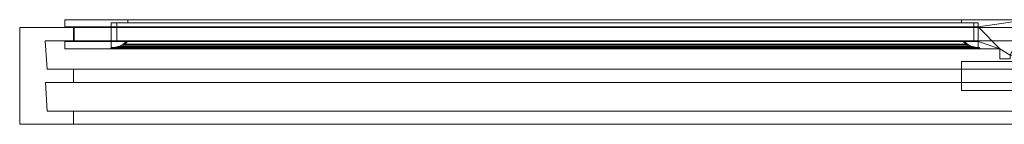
# Model space of a CAD drawing. Header units: millimetres. Extents: x -989 to 1672, y 962 to 1064.
# Tile 1 of 3: x -989 to -93, y 969 to 1064. Entities that reach past the tile are written whole.
import ezdxf

# ---------------------------------------------------------------- set-up
doc = ezdxf.new("R2010")
doc.units = ezdxf.units.MM
doc.layers.add('A-GLAZ', color=151, linetype='Continuous', lineweight=9)

# ---------------------------------------------------------------- blocks, each defined once
blk = doc.blocks.new('49_1 REH_EX-SLIDE_MN3-EX_H1-EX_3 HOJAS - 49_1 REH_EX-SLIDE_MN3-EX_H1-EX_3 HOJAS-350690-_3D_')
at = {"layer": 'A-GLAZ'}
mesh = blk.add_polyface(dxfattribs=at)
corners = [(-413.8, 1.2, 1677), (-413.8, 1.2, 841), (-1289.5, 1.2, 841), (-1289.5, 1.2, 1677), (-1232.1, 1.2, 1619.6), (-1232.1, 1.2, 898.4), (-473.2, 1.2, 898.4), (-473.2, 1.2, 1619.6)]
mesh.append_faces([[corners[k] for k in face] for face in [(1, 6, 7, 0), (6, 1, 2, 5)]], dxfattribs={"vtx0": -1, "vtx2": -1})
mesh.append_faces([[corners[k] for k in face] for face in [(3, 0, 7, 4), (4, 5, 2, 3)]], dxfattribs={"vtx1": -1, "vtx3": -1})
mesh = blk.add_polyface(dxfattribs=at)
corners = [(-1289.5, -5.38, 841), (-1289.5, 1.2, 841), (-413.8, 1.2, 841), (-413.8, -31.2, 841), (-428.9, -31.2, 841), (-428.9, -34.3, 841), (-438.5, -34.3, 841), (-438.5, -25.2, 841), (-1289.5, -25.2, 841), (-1289.5, -18.48, 841), (-458.08, -18.48, 841), (-458.08, -5.38, 841)]
mesh.append_faces([[corners[k] for k in face] for face in [(4, 2, 3)]], dxfattribs={"vtx0": -1})
mesh.append_faces([[corners[k] for k in face] for face in [(11, 7, 10)]], dxfattribs={"vtx0": -1, "vtx1": -1})
mesh.append_faces([[corners[k] for k in face] for face in [(2, 4, 7, 11)]], dxfattribs={"vtx0": -1, "vtx1": -1, "vtx2": -1, "vtx3": -1})
mesh.append_faces([[corners[k] for k in face] for face in [(6, 7, 4, 5)]], dxfattribs={"vtx1": -1})
mesh.append_faces([[corners[k] for k in face] for face in [(8, 9, 10, 7)]], dxfattribs={"vtx2": -1})
mesh.append_faces([[corners[k] for k in face] for face in [(11, 0, 1, 2)]], dxfattribs={"vtx3": -1})
mesh = blk.add_polyface(dxfattribs=at)
corners = [(-1289.5, 1.2, 1677), (-1289.5, 1.2, 841), (-1289.5, -5.38, 841), (-1289.5, -5.38, 1677)]
mesh.append_faces([[corners[k] for k in face] for face in [(3, 0, 1, 2)]])
mesh = blk.add_polyface(dxfattribs=at)
corners = [(-413.8, 1.2, 1677), (-1289.5, 1.2, 1677), (-1289.5, -5.38, 1677), (-458.08, -5.38, 1677), (-458.08, -18.48, 1677), (-1289.5, -18.48, 1677), (-1289.5, -25.2, 1677), (-438.5, -25.2, 1677), (-438.5, -34.3, 1677), (-428.9, -34.3, 1677), (-428.9, -31.2, 1677), (-413.8, -31.2, 1677)]
mesh.append_faces([[corners[k] for k in face] for face in [(10, 7, 8, 9), (0, 10, 11)]], dxfattribs={"vtx0": -1})
mesh.append_faces([[corners[k] for k in face] for face in [(7, 10, 0, 3)]], dxfattribs={"vtx0": -1, "vtx1": -1, "vtx2": -1, "vtx3": -1})
mesh.append_faces([[corners[k] for k in face] for face in [(6, 7, 4, 5)]], dxfattribs={"vtx1": -1})
mesh.append_faces([[corners[k] for k in face] for face in [(3, 4, 7)]], dxfattribs={"vtx1": -1, "vtx2": -1})
mesh.append_faces([[corners[k] for k in face] for face in [(1, 2, 3, 0)]], dxfattribs={"vtx2": -1})
mesh = blk.add_polyface(dxfattribs=at)
corners = [(-1232.1, 1.2, 898.4), (-1232.1, -1.72, 898.4), (-473.2, -1.72, 898.4), (-473.2, 1.2, 898.4)]
mesh.append_faces([[corners[k] for k in face] for face in [(0, 1, 2, 3)]])
mesh = blk.add_polyface(dxfattribs=at)
corners = [(-1232.1, -1.72, 1619.6), (-1232.1, -1.72, 898.4), (-1232.1, 1.2, 898.4), (-1232.1, 1.2, 1619.6)]
mesh.append_faces([[corners[k] for k in face] for face in [(2, 3, 0, 1)]])
mesh = blk.add_polyface(dxfattribs=at)
corners = [(-1232.1, -1.72, 1619.6), (-1232.1, 1.2, 1619.6), (-473.2, 1.2, 1619.6), (-473.2, -1.72, 1619.6)]
mesh.append_faces([[corners[k] for k in face] for face in [(2, 3, 0, 1)]])
mesh = blk.add_polyface(dxfattribs=at)
corners = [(-473.2, 1.2, 1619.6), (-473.2, 1.2, 898.4), (-473.2, -1.72, 898.4), (-473.2, -1.72, 1619.6)]
mesh.append_faces([[corners[k] for k in face] for face in [(3, 0, 1, 2)]])
mesh = blk.add_polyface(dxfattribs=at)
corners = [(-1330.5, -93.93, 1718), (-1330.5, -5.93, 1718), (-1330.5, -5.93, 800), (-1330.5, -93.93, 800)]
mesh.append_faces([[corners[k] for k in face] for face in [(0, 1, 2, 3)]])
mesh = blk.add_polyface(dxfattribs=at)
corners = [(-1330.5, -93.93, 800), (-1330.5, -5.93, 800), (1330.5, -5.93, 800), (1330.5, -93.93, 800)]
mesh.append_faces([[corners[k] for k in face] for face in [(0, 1, 2, 3)]])
mesh = blk.add_polyface(dxfattribs=at)
corners = [(1330.5, -5.93, 800), (-1330.5, -5.93, 800), (-1330.5, -5.93, 1718), (1330.5, -5.93, 1718), (1281.5, -5.93, 1669), (-1281.5, -5.93, 1669), (-1281.5, -5.93, 849), (1281.5, -5.93, 849)]
mesh.append_faces([[corners[k] for k in face] for face in [(3, 4, 5, 2), (2, 5, 6, 1)]], dxfattribs={"vtx0": -1, "vtx2": -1})
mesh.append_faces([[corners[k] for k in face] for face in [(7, 4, 3, 0), (6, 7, 0, 1)]], dxfattribs={"vtx1": -1, "vtx3": -1})
mesh = blk.add_polyface(dxfattribs=at)
corners = [(1330.5, -93.93, 1718), (1330.5, -5.93, 1718), (-1330.5, -5.93, 1718), (-1330.5, -93.93, 1718)]
mesh.append_faces([[corners[k] for k in face] for face in [(0, 1, 2, 3)]])
mesh = blk.add_polyface(dxfattribs=at)
corners = [(-1289.5, -5.38, 1677), (-1289.5, -5.38, 841), (-458.08, -5.38, 841), (-458.08, -5.38, 849.5), (-1281, -5.38, 849.5), (-1281, -5.38, 1668.5), (-458.08, -5.38, 1668.5), (-458.08, -5.38, 1677)]
mesh.append_faces([[corners[k] for k in face] for face in [(4, 5, 0, 1)]], dxfattribs={"vtx1": -1, "vtx3": -1})
mesh.append_faces([[corners[k] for k in face] for face in [(2, 3, 4, 1)]], dxfattribs={"vtx2": -1})
mesh.append_faces([[corners[k] for k in face] for face in [(5, 6, 7, 0)]], dxfattribs={"vtx3": -1})
mesh = blk.add_polyface(dxfattribs=at)
corners = [(-1281.5, -5.93, 1669), (-1281.5, -17.93, 1669), (-1281.5, -17.93, 849), (-1281.5, -5.93, 849)]
mesh.append_faces([[corners[k] for k in face] for face in [(0, 1, 2, 3)]])
mesh = blk.add_polyface(dxfattribs=at)
corners = [(-1281.5, -5.93, 849), (-1281.5, -17.93, 849), (1281.5, -17.93, 849), (1281.5, -5.93, 849)]
mesh.append_faces([[corners[k] for k in face] for face in [(0, 1, 2, 3)]])
mesh = blk.add_polyface(dxfattribs=at)
corners = [(1281.5, -5.93, 1669), (1281.5, -17.93, 1669), (-1281.5, -17.93, 1669), (-1281.5, -5.93, 1669)]
mesh.append_faces([[corners[k] for k in face] for face in [(0, 1, 2, 3)]])
mesh = blk.add_polyface(dxfattribs=at)
corners = [(-1281, -18.48, 849.5), (-1281, -5.38, 849.5), (-458.08, -5.38, 849.5), (-458.08, -18.48, 849.5)]
mesh.append_faces([[corners[k] for k in face] for face in [(3, 0, 1, 2)]])
mesh = blk.add_polyface(dxfattribs=at)
corners = [(-1281, -5.38, 1668.5), (-1281, -5.38, 849.5), (-1281, -18.48, 849.5), (-1281, -18.48, 1668.5)]
mesh.append_faces([[corners[k] for k in face] for face in [(2, 3, 0, 1)]])
mesh = blk.add_polyface(dxfattribs=at)
corners = [(-1281, -5.38, 1668.5), (-1281, -18.48, 1668.5), (-458.08, -18.48, 1668.5), (-458.08, -5.38, 1668.5)]
mesh.append_faces([[corners[k] for k in face] for face in [(2, 3, 0, 1)]])
mesh = blk.add_polyface(dxfattribs=at)
corners = [(-1247.22, -1.72, 1634.72), (-1247.22, -1.72, 883.28), (-458.08, -1.72, 883.28), (-458.08, -1.72, 1634.72), (-1232.1, -1.72, 1619.6), (-473.2, -1.72, 1619.6), (-473.2, -1.72, 898.4), (-1232.1, -1.72, 898.4)]
mesh.append_faces([[corners[k] for k in face] for face in [(3, 5, 6, 2), (2, 6, 7, 1)]], dxfattribs={"vtx0": -1, "vtx2": -1})
mesh.append_faces([[corners[k] for k in face] for face in [(4, 5, 3, 0), (7, 4, 0, 1)]], dxfattribs={"vtx1": -1, "vtx3": -1})
mesh = blk.add_polyface(dxfattribs=at)
corners = [(-1247.22, -1.72, 883.28), (-1247.22, -1.72, 1634.72), (-1247.22, -24.79, 1634.72), (-1247.22, -24.79, 883.28)]
mesh.append_faces([[corners[k] for k in face] for face in [(0, 1, 2, 3)]])
mesh = blk.add_polyface(dxfattribs=at)
corners = [(-458.08, -1.72, 883.28), (-1247.22, -1.72, 883.28), (-1247.22, -24.79, 883.28), (-458.08, -24.79, 883.28)]
mesh.append_faces([[corners[k] for k in face] for face in [(0, 1, 2, 3)]])
mesh = blk.add_polyface(dxfattribs=at)
corners = [(-1247.22, -24.79, 1634.72), (-1247.22, -1.72, 1634.72), (-458.08, -1.72, 1634.72), (-458.08, -24.79, 1634.72)]
mesh.append_faces([[corners[k] for k in face] for face in [(2, 3, 0, 1)]])
at = {"layer": 'A-GLAZ', "transparency": 33554471}
mesh = blk.add_polyface(dxfattribs=at)
corners = [(-1242.22, -17.93, 882.1), (-1242.22, -17.93, 1635.9), (-1242.22, -1.72, 1635.9), (-1242.22, -1.72, 882.1)]
mesh.append_faces([[corners[k] for k in face] for face in [(3, 0, 1, 2)]])
mesh = blk.add_polyface(dxfattribs=at)
corners = [(-462.12, -17.93, 882.1), (-1242.22, -17.93, 882.1), (-1242.22, -1.72, 882.1), (-462.12, -1.72, 882.1)]
mesh.append_faces([[corners[k] for k in face] for face in [(0, 1, 2, 3)]])
mesh = blk.add_polyface(dxfattribs=at)
corners = [(-1242.22, -1.72, 1635.9), (-462.12, -1.72, 1635.9), (-462.12, -1.72, 882.1), (-1242.22, -1.72, 882.1)]
mesh.append_faces([[corners[k] for k in face] for face in [(1, 2, 3, 0)]])
mesh = blk.add_polyface(dxfattribs=at)
corners = [(-1242.22, -17.93, 1635.9), (-462.12, -17.93, 1635.9), (-462.12, -1.72, 1635.9), (-1242.22, -1.72, 1635.9)]
mesh.append_faces([[corners[k] for k in face] for face in [(0, 1, 2, 3)]])
mesh = blk.add_polyface(dxfattribs=at)
corners = [(-462.12, -17.93, 1635.9), (-462.12, -17.93, 882.1), (-462.12, -1.72, 882.1), (-462.12, -1.72, 1635.9)]
mesh.append_faces([[corners[k] for k in face] for face in [(3, 0, 1, 2)]])
at = {"layer": 'A-GLAZ'}
mesh = blk.add_polyface(dxfattribs=at)
corners = [(-458.08, -1.72, 1634.72), (-458.08, -1.72, 883.28), (-458.08, -24.79, 883.28), (-458.08, -24.79, 1634.72), (-458.08, -5.38, 841), (-458.08, -18.48, 841), (-458.08, -18.48, 849.5), (-458.08, -5.38, 849.5), (-458.08, -18.48, 1677), (-458.08, -5.38, 1677), (-458.08, -5.38, 1668.5), (-458.08, -18.48, 1668.5)]
mesh.append_faces([[corners[k] for k in face] for face in [(2, 3, 0, 1), (5, 6, 7, 4), (11, 8, 9, 10)]])
mesh = blk.add_polyface(dxfattribs=at)
corners = [(-1307.21, -17.93, 1694.71), (-1305.62, -43.93, 1693.12), (-1305.62, -43.93, 824.88), (-1307.21, -17.93, 823.29)]
mesh.append_faces([[corners[k] for k in face] for face in [(3, 0, 1, 2)]])
mesh = blk.add_polyface(dxfattribs=at)
corners = [(-1307.21, -17.93, 823.29), (-1305.62, -43.93, 824.88), (1305.62, -43.93, 824.88), (1307.21, -17.93, 823.29)]
mesh.append_faces([[corners[k] for k in face] for face in [(0, 1, 2, 3)]])
mesh = blk.add_polyface(dxfattribs=at)
corners = [(1307.21, -17.93, 1694.71), (-1307.21, -17.93, 1694.71), (-1307.21, -17.93, 823.29), (1307.21, -17.93, 823.29), (1281.5, -17.93, 849), (-1281.5, -17.93, 849), (-1281.5, -17.93, 1669), (1281.5, -17.93, 1669)]
mesh.append_faces([[corners[k] for k in face] for face in [(1, 6, 7, 0), (0, 7, 4, 3)]], dxfattribs={"vtx0": -1, "vtx2": -1})
mesh.append_faces([[corners[k] for k in face] for face in [(5, 6, 1, 2), (4, 5, 2, 3)]], dxfattribs={"vtx1": -1, "vtx3": -1})
mesh = blk.add_polyface(dxfattribs=at)
corners = [(1307.21, -17.93, 1694.71), (1305.62, -43.93, 1693.12), (-1305.62, -43.93, 1693.12), (-1307.21, -17.93, 1694.71)]
mesh.append_faces([[corners[k] for k in face] for face in [(0, 1, 2, 3)]])
mesh = blk.add_polyface(dxfattribs=at)
corners = [(-1281, -18.48, 1668.5), (-1281, -18.48, 849.5), (-458.08, -18.48, 849.5), (-458.08, -18.48, 841), (-1289.5, -18.48, 841), (-1289.5, -18.48, 1677), (-458.08, -18.48, 1677), (-458.08, -18.48, 1668.5)]
mesh.append_faces([[corners[k] for k in face] for face in [(0, 1, 4, 5)]], dxfattribs={"vtx1": -1, "vtx3": -1})
mesh.append_faces([[corners[k] for k in face] for face in [(6, 7, 0, 5)]], dxfattribs={"vtx2": -1})
mesh.append_faces([[corners[k] for k in face] for face in [(1, 2, 3, 4)]], dxfattribs={"vtx3": -1})
mesh = blk.add_polyface(dxfattribs=at)
corners = [(-1289.5, -18.48, 1677), (-1289.5, -18.48, 841), (-1289.5, -25.2, 841), (-1289.5, -25.2, 1677)]
mesh.append_faces([[corners[k] for k in face] for face in [(2, 3, 0, 1)]])
mesh = blk.add_polyface(dxfattribs=at)
corners = [(-438.5, -25.2, 1677), (-1289.5, -25.2, 1677), (-1289.5, -25.2, 841), (-438.5, -25.2, 841), (-1248.4, -25.2, 1635.9), (-456.9, -25.2, 1635.9), (-456.9, -25.2, 882.1), (-1248.4, -25.2, 882.1)]
mesh.append_faces([[corners[k] for k in face] for face in [(0, 5, 6, 3), (3, 6, 7, 2)]], dxfattribs={"vtx0": -1, "vtx2": -1})
mesh.append_faces([[corners[k] for k in face] for face in [(4, 5, 0, 1), (7, 4, 1, 2)]], dxfattribs={"vtx1": -1, "vtx3": -1})
mesh = blk.add_polyface(dxfattribs=at)
corners = [(-1247.22, -24.79, 883.28), (-1248.4, -25.2, 882.1), (-456.9, -25.2, 882.1), (-458.08, -24.79, 883.28)]
mesh.append_faces([[corners[k] for k in face] for face in [(0, 1, 2, 3)]])
mesh = blk.add_polyface(dxfattribs=at)
corners = [(-1248.4, -25.2, 1635.9), (-1248.4, -25.2, 882.1), (-1247.22, -24.79, 883.28), (-1247.22, -24.79, 1634.72)]
mesh.append_faces([[corners[k] for k in face] for face in [(3, 0, 1, 2)]])
mesh = blk.add_polyface(dxfattribs=at)
corners = [(-1248.4, -25.2, 1635.9), (-1247.22, -24.79, 1634.72), (-458.08, -24.79, 1634.72), (-456.9, -25.2, 1635.9)]
mesh.append_faces([[corners[k] for k in face] for face in [(1, 2, 3, 0)]])
mesh = blk.add_polyface(dxfattribs=at)
corners = [(-1232.25, -18.75, 898.25), (-1235.45, -21.54, 895.05), (-1239.19, -23.56, 891.31), (-1243.29, -24.69, 887.21), (-1247.53, -24.9, 882.97), (-456.47, -24.9, 882.97), (-460.71, -24.69, 887.21), (-464.81, -23.56, 891.31), (-468.55, -21.54, 895.05), (-471.75, -18.75, 898.25)]
mesh.append_faces([[corners[k] for k in face] for face in [(5, 6, 3, 4), (0, 1, 8, 9)]], dxfattribs={"vtx1": -1})
mesh.append_faces([[corners[k] for k in face] for face in [(2, 3, 6, 7), (7, 8, 1, 2)]], dxfattribs={"vtx1": -1, "vtx3": -1})
mesh = blk.add_polyface(dxfattribs=at)
corners = [(-1232.25, -18.75, 1619.75), (-1235.45, -21.54, 1622.95), (-1239.19, -23.56, 1626.69), (-1243.29, -24.69, 1630.79), (-1247.53, -24.9, 1635.03), (-1247.53, -24.9, 882.97), (-1243.29, -24.69, 887.21), (-1239.19, -23.56, 891.31), (-1235.45, -21.54, 895.05), (-1232.25, -18.75, 898.25)]
mesh.append_faces([[corners[k] for k in face] for face in [(5, 6, 3, 4), (0, 1, 8, 9)]], dxfattribs={"vtx1": -1})
mesh.append_faces([[corners[k] for k in face] for face in [(2, 3, 6, 7), (7, 8, 1, 2)]], dxfattribs={"vtx1": -1, "vtx3": -1})
mesh = blk.add_polyface(dxfattribs=at)
corners = [(-471.75, -18.75, 1619.75), (-468.55, -21.54, 1622.95), (-464.81, -23.56, 1626.69), (-460.71, -24.69, 1630.79), (-456.47, -24.9, 1635.03), (-1247.53, -24.9, 1635.03), (-1243.29, -24.69, 1630.79), (-1239.19, -23.56, 1626.69), (-1235.45, -21.54, 1622.95), (-1232.25, -18.75, 1619.75)]
mesh.append_faces([[corners[k] for k in face] for face in [(5, 6, 3, 4), (0, 1, 8, 9)]], dxfattribs={"vtx1": -1})
mesh.append_faces([[corners[k] for k in face] for face in [(2, 3, 6, 7), (7, 8, 1, 2)]], dxfattribs={"vtx1": -1, "vtx3": -1})
mesh = blk.add_polyface(dxfattribs=at)
corners = [(-1247.53, -24.9, 882.97), (-1247.22, -24.06, 883.28), (-456.78, -24.06, 883.28), (-456.47, -24.9, 882.97)]
mesh.append_faces([[corners[k] for k in face] for face in [(0, 1, 2, 3)]])
mesh = blk.add_polyface(dxfattribs=at)
corners = [(-1247.53, -24.9, 1635.03), (-1247.22, -24.06, 1634.72), (-1247.22, -24.06, 883.28), (-1247.53, -24.9, 882.97)]
mesh.append_faces([[corners[k] for k in face] for face in [(3, 0, 1, 2)]])
mesh = blk.add_polyface(dxfattribs=at)
corners = [(-456.47, -24.9, 1635.03), (-456.78, -24.06, 1634.72), (-1247.22, -24.06, 1634.72), (-1247.53, -24.9, 1635.03)]
mesh.append_faces([[corners[k] for k in face] for face in [(0, 1, 2, 3)]])
mesh = blk.add_polyface(dxfattribs=at)
corners = [(-1247.22, -24.06, 883.28), (-1243.38, -23.89, 887.12), (-1239.67, -22.91, 890.83), (-1236.25, -21.17, 894.25), (-1233.27, -18.75, 897.23), (-470.73, -18.75, 897.23), (-467.75, -21.17, 894.25), (-464.33, -22.91, 890.83), (-460.62, -23.89, 887.12), (-456.78, -24.06, 883.28)]
mesh.append_faces([[corners[k] for k in face] for face in [(0, 1, 8, 9)]], dxfattribs={"vtx1": -1})
mesh.append_faces([[corners[k] for k in face] for face in [(2, 3, 6, 7), (7, 8, 1, 2)]], dxfattribs={"vtx1": -1, "vtx3": -1})
mesh.append_faces([[corners[k] for k in face] for face in [(3, 4, 5, 6)]], dxfattribs={"vtx3": -1})
mesh = blk.add_polyface(dxfattribs=at)
corners = [(-1247.22, -24.06, 1634.72), (-1243.38, -23.89, 1630.88), (-1239.67, -22.91, 1627.17), (-1236.25, -21.17, 1623.75), (-1233.27, -18.75, 1620.77), (-1233.27, -18.75, 897.23), (-1236.25, -21.17, 894.25), (-1239.67, -22.91, 890.83), (-1243.38, -23.89, 887.12), (-1247.22, -24.06, 883.28)]
mesh.append_faces([[corners[k] for k in face] for face in [(0, 1, 8, 9)]], dxfattribs={"vtx1": -1})
mesh.append_faces([[corners[k] for k in face] for face in [(2, 3, 6, 7), (7, 8, 1, 2)]], dxfattribs={"vtx1": -1, "vtx3": -1})
mesh.append_faces([[corners[k] for k in face] for face in [(3, 4, 5, 6)]], dxfattribs={"vtx3": -1})
mesh = blk.add_polyface(dxfattribs=at)
corners = [(-456.78, -24.06, 1634.72), (-460.62, -23.89, 1630.88), (-464.33, -22.91, 1627.17), (-467.75, -21.17, 1623.75), (-470.73, -18.75, 1620.77), (-1233.27, -18.75, 1620.77), (-1236.25, -21.17, 1623.75), (-1239.67, -22.91, 1627.17), (-1243.38, -23.89, 1630.88), (-1247.22, -24.06, 1634.72)]
mesh.append_faces([[corners[k] for k in face] for face in [(0, 1, 8, 9)]], dxfattribs={"vtx1": -1})
mesh.append_faces([[corners[k] for k in face] for face in [(2, 3, 6, 7), (7, 8, 1, 2)]], dxfattribs={"vtx1": -1, "vtx3": -1})
mesh.append_faces([[corners[k] for k in face] for face in [(3, 4, 5, 6)]], dxfattribs={"vtx3": -1})
at = {"layer": 'A-GLAZ', "transparency": 33554471}
mesh = blk.add_polyface(dxfattribs=at)
corners = [(-1242.22, -17.93, 1635.9), (-1242.22, -17.93, 882.1), (-462.12, -17.93, 882.1), (-462.12, -17.93, 1635.9)]
mesh.append_faces([[corners[k] for k in face] for face in [(2, 3, 0, 1)]])
at = {"layer": 'A-GLAZ'}
mesh = blk.add_polyface(dxfattribs=at)
corners = [(-1233.27, -18.75, 1620.77), (-1233.15, -18.65, 1620.65), (-1233, -18.58, 1620.5), (-1232.84, -18.54, 1620.34), (-1232.68, -18.54, 1620.18), (-1232.53, -18.58, 1620.03), (-1232.38, -18.65, 1619.88), (-1232.25, -18.75, 1619.75), (-1232.25, -18.75, 898.25), (-1232.38, -18.65, 898.12), (-1232.53, -18.58, 897.97), (-1232.68, -18.54, 897.82), (-1232.84, -18.54, 897.66), (-1233, -18.58, 897.5), (-1233.15, -18.65, 897.35), (-1233.27, -18.75, 897.23)]
mesh.append_faces([[corners[k] for k in face] for face in [(8, 9, 6, 7)]], dxfattribs={"vtx1": -1})
mesh.append_faces([[corners[k] for k in face] for face in [(10, 11, 4, 5), (9, 10, 5, 6), (3, 4, 11, 12), (12, 13, 2, 3), (13, 14, 1, 2)]], dxfattribs={"vtx1": -1, "vtx3": -1})
mesh.append_faces([[corners[k] for k in face] for face in [(14, 15, 0, 1)]], dxfattribs={"vtx3": -1})
mesh = blk.add_polyface(dxfattribs=at)
corners = [(-1233.27, -18.75, 897.23), (-1233.15, -18.65, 897.35), (-1233, -18.58, 897.5), (-1232.84, -18.54, 897.66), (-1232.68, -18.54, 897.82), (-1232.53, -18.58, 897.97), (-1232.38, -18.65, 898.12), (-1232.25, -18.75, 898.25), (-471.75, -18.75, 898.25), (-471.62, -18.65, 898.12), (-471.47, -18.58, 897.97), (-471.32, -18.54, 897.82), (-471.16, -18.54, 897.66), (-471, -18.58, 897.5), (-470.85, -18.65, 897.35), (-470.73, -18.75, 897.23)]
mesh.append_faces([[corners[k] for k in face] for face in [(8, 9, 6, 7)]], dxfattribs={"vtx1": -1})
mesh.append_faces([[corners[k] for k in face] for face in [(10, 11, 4, 5), (9, 10, 5, 6), (3, 4, 11, 12), (12, 13, 2, 3), (13, 14, 1, 2)]], dxfattribs={"vtx1": -1, "vtx3": -1})
mesh.append_faces([[corners[k] for k in face] for face in [(14, 15, 0, 1)]], dxfattribs={"vtx3": -1})
mesh = blk.add_polyface(dxfattribs=at)
corners = [(-470.73, -18.75, 1620.77), (-470.85, -18.65, 1620.65), (-471, -18.58, 1620.5), (-471.16, -18.54, 1620.34), (-471.32, -18.54, 1620.18), (-471.47, -18.58, 1620.03), (-471.62, -18.65, 1619.88), (-471.75, -18.75, 1619.75), (-1232.25, -18.75, 1619.75), (-1232.38, -18.65, 1619.88), (-1232.53, -18.58, 1620.03), (-1232.68, -18.54, 1620.18), (-1232.84, -18.54, 1620.34), (-1233, -18.58, 1620.5), (-1233.15, -18.65, 1620.65), (-1233.27, -18.75, 1620.77)]
mesh.append_faces([[corners[k] for k in face] for face in [(8, 9, 6, 7)]], dxfattribs={"vtx1": -1})
mesh.append_faces([[corners[k] for k in face] for face in [(10, 11, 4, 5), (9, 10, 5, 6), (3, 4, 11, 12), (12, 13, 2, 3), (13, 14, 1, 2)]], dxfattribs={"vtx1": -1, "vtx3": -1})
mesh.append_faces([[corners[k] for k in face] for face in [(14, 15, 0, 1)]], dxfattribs={"vtx3": -1})
mesh = blk.add_polyface(dxfattribs=at)
corners = [(-470.73, -18.75, 897.23), (-470.85, -18.65, 897.35), (-471, -18.58, 897.5), (-471.16, -18.54, 897.66), (-471.32, -18.54, 897.82), (-471.47, -18.58, 897.97), (-471.62, -18.65, 898.12), (-471.75, -18.75, 898.25), (-471.75, -18.75, 1619.75), (-471.62, -18.65, 1619.88), (-471.47, -18.58, 1620.03), (-471.32, -18.54, 1620.18), (-471.16, -18.54, 1620.34), (-471, -18.58, 1620.5), (-470.85, -18.65, 1620.65), (-470.73, -18.75, 1620.77)]
mesh.append_faces([[corners[k] for k in face] for face in [(8, 9, 6, 7)]], dxfattribs={"vtx1": -1})
mesh.append_faces([[corners[k] for k in face] for face in [(10, 11, 4, 5), (9, 10, 5, 6), (3, 4, 11, 12), (12, 13, 2, 3), (13, 14, 1, 2)]], dxfattribs={"vtx1": -1, "vtx3": -1})
mesh.append_faces([[corners[k] for k in face] for face in [(14, 15, 0, 1)]], dxfattribs={"vtx3": -1})
mesh = blk.add_polyface(dxfattribs=at)
corners = [(-471.75, -18.75, 898.25), (-468.55, -21.54, 895.05), (-464.81, -23.56, 891.31), (-460.71, -24.69, 887.21), (-456.47, -24.9, 882.97), (-456.47, -24.9, 1635.03), (-460.71, -24.69, 1630.79), (-464.81, -23.56, 1626.69), (-468.55, -21.54, 1622.95), (-471.75, -18.75, 1619.75)]
mesh.append_faces([[corners[k] for k in face] for face in [(5, 6, 3, 4), (0, 1, 8, 9)]], dxfattribs={"vtx1": -1})
mesh.append_faces([[corners[k] for k in face] for face in [(2, 3, 6, 7), (7, 8, 1, 2)]], dxfattribs={"vtx1": -1, "vtx3": -1})
mesh = blk.add_polyface(dxfattribs=at)
corners = [(-456.78, -24.06, 883.28), (-460.62, -23.89, 887.12), (-464.33, -22.91, 890.83), (-467.75, -21.17, 894.25), (-470.73, -18.75, 897.23), (-470.73, -18.75, 1620.77), (-467.75, -21.17, 1623.75), (-464.33, -22.91, 1627.17), (-460.62, -23.89, 1630.88), (-456.78, -24.06, 1634.72)]
mesh.append_faces([[corners[k] for k in face] for face in [(0, 1, 8, 9)]], dxfattribs={"vtx1": -1})
mesh.append_faces([[corners[k] for k in face] for face in [(2, 3, 6, 7), (7, 8, 1, 2)]], dxfattribs={"vtx1": -1, "vtx3": -1})
mesh.append_faces([[corners[k] for k in face] for face in [(3, 4, 5, 6)]], dxfattribs={"vtx3": -1})
mesh = blk.add_polyface(dxfattribs=at)
corners = [(-456.9, -25.2, 882.1), (-456.9, -25.2, 1635.9), (-458.08, -24.79, 1634.72), (-458.08, -24.79, 883.28)]
mesh.append_faces([[corners[k] for k in face] for face in [(0, 1, 2, 3)]])
mesh = blk.add_polyface(dxfattribs=at)
corners = [(-456.47, -24.9, 882.97), (-456.78, -24.06, 883.28), (-456.78, -24.06, 1634.72), (-456.47, -24.9, 1635.03)]
mesh.append_faces([[corners[k] for k in face] for face in [(3, 0, 1, 2)]])
mesh = blk.add_polyface(dxfattribs=at)
corners = [(-438.5, -34.3, 1677), (-438.5, -25.2, 1677), (-438.5, -25.2, 841), (-438.5, -34.3, 841)]
mesh.append_faces([[corners[k] for k in face] for face in [(0, 1, 2, 3)]])
mesh = blk.add_polyface(dxfattribs=at)
corners = [(-428.9, -34.3, 1677), (-438.5, -34.3, 1677), (-438.5, -34.3, 841), (-428.9, -34.3, 841)]
mesh.append_faces([[corners[k] for k in face] for face in [(0, 1, 2, 3)]])
mesh = blk.add_polyface(dxfattribs=at)
corners = [(1305.62, -43.93, 824.88), (-1305.62, -43.93, 824.88), (-1305.62, -43.93, 1693.12), (1305.62, -43.93, 1693.12), (1281.5, -43.93, 1669), (-1281.5, -43.93, 1669), (-1281.5, -43.93, 849), (1281.5, -43.93, 849)]
mesh.append_faces([[corners[k] for k in face] for face in [(3, 4, 5, 2), (2, 5, 6, 1)]], dxfattribs={"vtx0": -1, "vtx2": -1})
mesh.append_faces([[corners[k] for k in face] for face in [(7, 4, 3, 0), (6, 7, 0, 1)]], dxfattribs={"vtx1": -1, "vtx3": -1})
mesh = blk.add_polyface(dxfattribs=at)
corners = [(-1281.5, -43.93, 1669), (-1281.5, -55.93, 1669), (-1281.5, -55.93, 849), (-1281.5, -43.93, 849)]
mesh.append_faces([[corners[k] for k in face] for face in [(0, 1, 2, 3)]])
mesh = blk.add_polyface(dxfattribs=at)
corners = [(-1281.5, -43.93, 849), (-1281.5, -55.93, 849), (1281.5, -55.93, 849), (1281.5, -43.93, 849)]
mesh.append_faces([[corners[k] for k in face] for face in [(0, 1, 2, 3)]])
mesh = blk.add_polyface(dxfattribs=at)
corners = [(1281.5, -43.93, 1669), (1281.5, -55.93, 1669), (-1281.5, -55.93, 1669), (-1281.5, -43.93, 1669)]
mesh.append_faces([[corners[k] for k in face] for face in [(0, 1, 2, 3)]])
mesh = blk.add_polyface(dxfattribs=at)
corners = [(-473.2, -36.8, 838.7), (-473.2, -36.8, 1678.7), (473.2, -36.8, 1678.7), (473.2, -36.8, 838.7), (413.8, -36.8, 898.1), (413.8, -36.8, 1619.3), (-413.8, -36.8, 1619.3), (-413.8, -36.8, 898.1)]
mesh.append_faces([[corners[k] for k in face] for face in [(2, 5, 6, 1), (1, 6, 7, 0)]], dxfattribs={"vtx0": -1, "vtx2": -1})
mesh.append_faces([[corners[k] for k in face] for face in [(4, 5, 2, 3), (7, 4, 3, 0)]], dxfattribs={"vtx1": -1, "vtx3": -1})
mesh = blk.add_polyface(dxfattribs=at)
corners = [(-473.2, -63.2, 1678.7), (-473.2, -36.8, 1678.7), (-473.2, -36.8, 838.7), (-473.2, -63.2, 838.7)]
mesh.append_faces([[corners[k] for k in face] for face in [(3, 0, 1, 2)]])
mesh = blk.add_polyface(dxfattribs=at)
corners = [(-473.2, -63.2, 838.7), (-473.2, -36.8, 838.7), (473.2, -36.8, 838.7), (473.2, -63.2, 838.7)]
mesh.append_faces([[corners[k] for k in face] for face in [(0, 1, 2, 3)]])
mesh = blk.add_polyface(dxfattribs=at)
corners = [(473.2, -63.2, 1678.7), (473.2, -36.8, 1678.7), (-473.2, -36.8, 1678.7), (-473.2, -63.2, 1678.7)]
mesh.append_faces([[corners[k] for k in face] for face in [(3, 0, 1, 2)]])
mesh = blk.add_polyface(dxfattribs=at)
corners = [(-1307.09, -55.93, 1694.59), (-1305.5, -81.93, 1693), (-1305.5, -81.93, 825), (-1307.09, -55.93, 823.41)]
mesh.append_faces([[corners[k] for k in face] for face in [(0, 1, 2, 3)]])
mesh = blk.add_polyface(dxfattribs=at)
corners = [(-1307.09, -55.93, 823.41), (-1305.5, -81.93, 825), (1305.5, -81.93, 825), (1307.09, -55.93, 823.41)]
mesh.append_faces([[corners[k] for k in face] for face in [(3, 0, 1, 2)]])
mesh = blk.add_polyface(dxfattribs=at)
corners = [(1307.09, -55.93, 1694.59), (-1307.09, -55.93, 1694.59), (-1307.09, -55.93, 823.41), (1307.09, -55.93, 823.41), (1281.5, -55.93, 849), (-1281.5, -55.93, 849), (-1281.5, -55.93, 1669), (1281.5, -55.93, 1669)]
mesh.append_faces([[corners[k] for k in face] for face in [(1, 6, 7, 0), (0, 7, 4, 3)]], dxfattribs={"vtx0": -1, "vtx2": -1})
mesh.append_faces([[corners[k] for k in face] for face in [(5, 6, 1, 2), (4, 5, 2, 3)]], dxfattribs={"vtx1": -1, "vtx3": -1})
mesh = blk.add_polyface(dxfattribs=at)
corners = [(1307.09, -55.93, 1694.59), (1305.5, -81.93, 1693), (-1305.5, -81.93, 1693), (-1307.09, -55.93, 1694.59)]
mesh.append_faces([[corners[k] for k in face] for face in [(3, 0, 1, 2)]])
mesh = blk.add_polyface(dxfattribs=at)
corners = [(473.2, -63.2, 838.7), (473.2, -63.2, 1678.7), (-473.2, -63.2, 1678.7), (-473.2, -63.2, 838.7), (-430.1, -63.2, 881.8), (-430.1, -63.2, 1635.6), (430.1, -63.2, 1635.6), (430.1, -63.2, 881.8)]
mesh.append_faces([[corners[k] for k in face] for face in [(2, 5, 6, 1), (1, 6, 7, 0)]], dxfattribs={"vtx0": -1, "vtx2": -1})
mesh.append_faces([[corners[k] for k in face] for face in [(4, 5, 2, 3), (7, 4, 3, 0)]], dxfattribs={"vtx1": -1, "vtx3": -1})
mesh = blk.add_polyface(dxfattribs=at)
corners = [(1305.5, -81.93, 825), (-1305.5, -81.93, 825), (-1305.5, -81.93, 1693), (1305.5, -81.93, 1693), (1281.5, -81.93, 1669), (-1281.5, -81.93, 1669), (-1281.5, -81.93, 849), (1281.5, -81.93, 849)]
mesh.append_faces([[corners[k] for k in face] for face in [(3, 4, 5, 2), (2, 5, 6, 1)]], dxfattribs={"vtx0": -1, "vtx2": -1})
mesh.append_faces([[corners[k] for k in face] for face in [(7, 4, 3, 0), (6, 7, 0, 1)]], dxfattribs={"vtx1": -1, "vtx3": -1})
mesh = blk.add_polyface(dxfattribs=at)
corners = [(-1281.5, -81.93, 1669), (-1281.5, -93.93, 1669), (-1281.5, -93.93, 849), (-1281.5, -81.93, 849)]
mesh.append_faces([[corners[k] for k in face] for face in [(0, 1, 2, 3)]])
mesh = blk.add_polyface(dxfattribs=at)
corners = [(-1281.5, -81.93, 849), (-1281.5, -93.93, 849), (1281.5, -93.93, 849), (1281.5, -81.93, 849)]
mesh.append_faces([[corners[k] for k in face] for face in [(3, 0, 1, 2)]])
mesh = blk.add_polyface(dxfattribs=at)
corners = [(1281.5, -81.93, 1669), (1281.5, -93.93, 1669), (-1281.5, -93.93, 1669), (-1281.5, -81.93, 1669)]
mesh.append_faces([[corners[k] for k in face] for face in [(3, 0, 1, 2)]])
mesh = blk.add_polyface(dxfattribs=at)
corners = [(1330.5, -93.93, 1718), (-1330.5, -93.93, 1718), (-1330.5, -93.93, 800), (1330.5, -93.93, 800), (1281.5, -93.93, 849), (-1281.5, -93.93, 849), (-1281.5, -93.93, 1669), (1281.5, -93.93, 1669)]
mesh.append_faces([[corners[k] for k in face] for face in [(1, 6, 7, 0), (0, 7, 4, 3)]], dxfattribs={"vtx0": -1, "vtx2": -1})
mesh.append_faces([[corners[k] for k in face] for face in [(5, 6, 1, 2), (4, 5, 2, 3)]], dxfattribs={"vtx1": -1, "vtx3": -1})

msp = doc.modelspace()

# ---------------------------------------------------------------- block references
at = {"layer": 'A-GLAZ'}
msp.add_blockref('49_1 REH_EX-SLIDE_MN3-EX_H1-EX_3 HOJAS - 49_1 REH_EX-SLIDE_MN3-EX_H1-EX_3 HOJAS-350690-_3D_', (341.57, 1063.13), dxfattribs=at)

doc.saveas('drawing.dxf')
